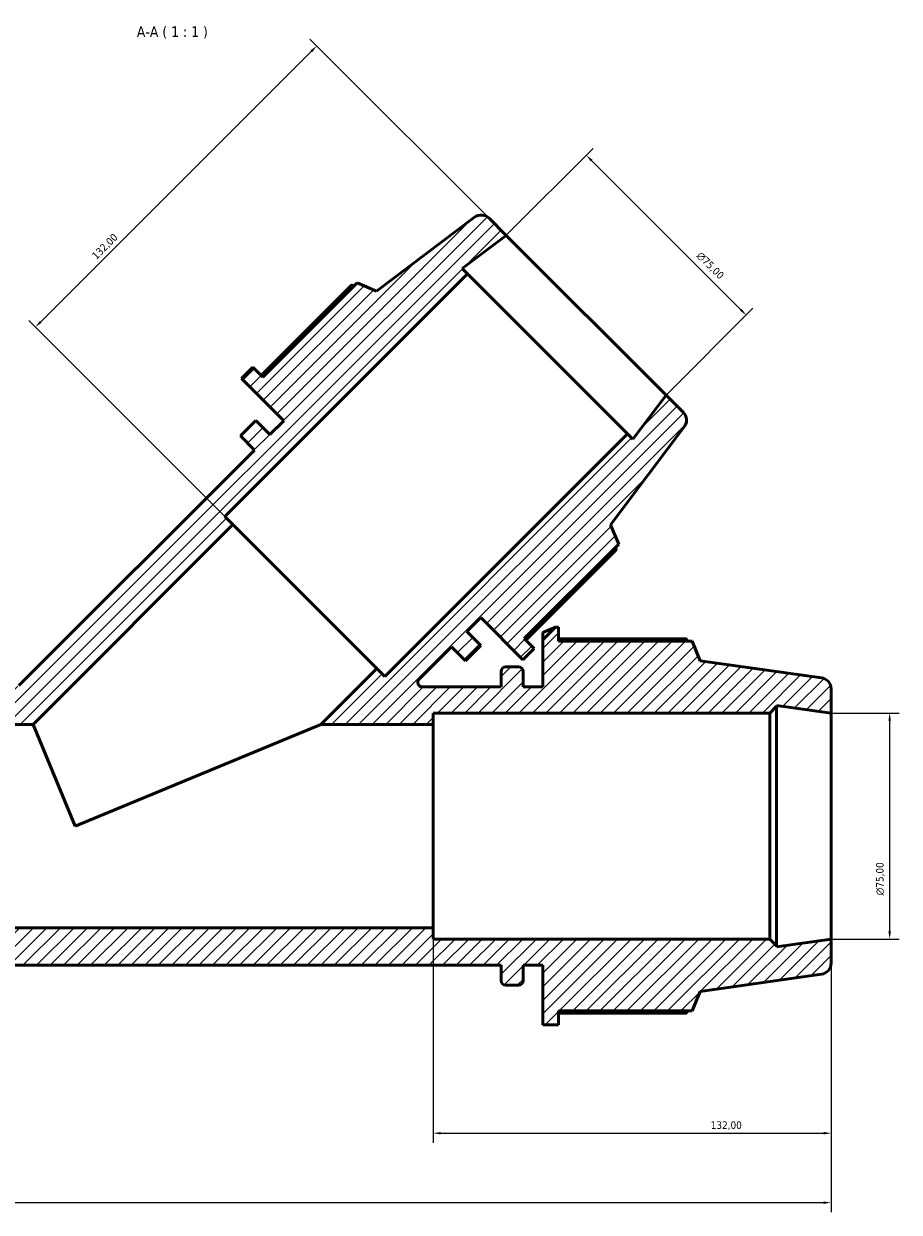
# Model space of a CAD drawing. Header units: millimetres. Extents: x 0 to 1611, y -186 to 1417.
# Tile 8 of 11: x 566 to 857, y 1023 to 1417. Entities that reach past the tile are written whole.
import ezdxf

# ---------------------------------------------------------------- set-up
doc = ezdxf.new("R2010")
doc.units = ezdxf.units.MM
for name, color, linetype, lineweight in [('Dimension (ISO)', 7, 'Continuous', 25), ('Hatch (ISO)', 7, 'Continuous', 18), ('Symbol (ISO)', 7, 'Continuous', 25), ('Visible (ISO)', 7, 'Continuous', 50)]:
    doc.layers.add(name, color=color, linetype=linetype, lineweight=lineweight)
doc.styles.add('Label Text (ISO)', font='tahoma.ttf')
doc.styles.add('Note Text (ISO)', font='tahoma.ttf')
doc.dimstyles.new('Default (ISO)', dxfattribs={"dimtxt": 2.5, "dimasz": 2.5, "dimexe": 3.175, "dimexo": 0, "dimgap": 0.762, "dimtad": 1, "dimrnd": 1e-08, "dimzin": 0, "dimtxsty": 'Note Text (ISO)', "dimcen": 0.09, "dimdle": 10, "dimclrd": 256, "dimclre": 256, "dimclrt": 232, "dimazin": 0, "dimtfac": 1.40208, "dimtmove": 0, "dimatfit": 3, "dimfxl": 1, "dimtolj": 1, "dimtzin": 0, "dimlwd": -1, "dimlwe": -1, "dimarcsym": 0})

# ---------------------------------------------------------------- blocks, each defined once
blk = doc.blocks.new('*D7')
at = {"layer": 'Defpoints', "color": 0, "transparency": 16777216}
for p in [(726.24, 1346.95), (805.84, 1320.48), (779.28, 1293.91)]:
    blk.add_point(p, dxfattribs=at)
at = {"layer": 'Dimension (ISO)', "transparency": 16777216}
for p, q in [((726.24, 1346.95), (755.05, 1375.75)), ((754.57, 1371.74), (804.07, 1322.24)), ((779.28, 1293.91), (808.08, 1322.72))]:
    blk.add_line(p, q, dxfattribs=at)
for points in [[(754.87, 1372.03), (754.28, 1371.45), (752.8, 1373.51)], [(804.36, 1322.54), (803.77, 1321.95), (805.84, 1320.48)]]:
    blk.add_solid(points, dxfattribs=at)
at = {"layer": 'Dimension (ISO)', "color": 232, "true_color": 0xca0064, "transparency": 16777216, "insert": (790.97, 1341.74), "char_height": 2.5, "attachment_point": 1, "rotation": 315, "style": 'Note Text (ISO)'}
blk.add_mtext('\\A1;\\fAIGDT|b0|i0;\\H2.5000;\\ln\\fTahoma|b0|i0;\\H2.5000;75,00', dxfattribs=at)
blk = doc.blocks.new('*D8')
at = {"layer": 'Defpoints', "color": 0, "transparency": 16777216}
for p in [(834.03, 1188.4), (834.03, 1113.4), (853.44, 1113.4)]:
    blk.add_point(p, dxfattribs=at)
at = {"layer": 'Dimension (ISO)', "transparency": 16777216}
for p, q in [((834.03, 1188.4), (856.62, 1188.4)), ((853.44, 1185.9), (853.44, 1115.9)), ((834.03, 1113.4), (856.62, 1113.4))]:
    blk.add_line(p, q, dxfattribs=at)
for points in [[(853.03, 1185.9), (853.86, 1185.9), (853.44, 1188.4)], [(853.03, 1115.9), (853.86, 1115.9), (853.44, 1113.4)]]:
    blk.add_solid(points, dxfattribs=at)
at = {"layer": 'Dimension (ISO)', "color": 232, "true_color": 0xca0064, "transparency": 16777216, "insert": (848.92, 1127.85), "char_height": 2.5, "attachment_point": 1, "rotation": 90, "style": 'Note Text (ISO)'}
blk.add_mtext('\\A1;\\fAIGDT|b0|i0;\\H2.5000;\\ln\\fTahoma|b0|i0;\\H2.5000;75,00', dxfattribs=at)
blk = doc.blocks.new('*D11')
at = {"layer": 'Defpoints', "color": 0, "transparency": 16777216}
for p in [(702.03, 1117.15), (834.03, 1113.4), (834.03, 1048.96)]:
    blk.add_point(p, dxfattribs=at)
at = {"layer": 'Dimension (ISO)', "transparency": 16777216}
for p, q in [((702.03, 1117.15), (702.03, 1045.78)), ((834.03, 1113.4), (834.03, 1045.78)), ((704.53, 1048.96), (831.53, 1048.96))]:
    blk.add_line(p, q, dxfattribs=at)
for points in [[(704.53, 1049.37), (704.53, 1048.54), (702.03, 1048.96)], [(831.53, 1049.37), (831.53, 1048.54), (834.03, 1048.96)]]:
    blk.add_solid(points, dxfattribs=at)
at = {"layer": 'Dimension (ISO)', "color": 232, "true_color": 0xca0064, "transparency": 16777216, "insert": (794.08, 1052.89), "char_height": 2.5, "attachment_point": 1, "style": 'Note Text (ISO)'}
blk.add_mtext('\\A1;132,00', dxfattribs=at)
blk = doc.blocks.new('*D12')
at = {"layer": 'Defpoints', "color": 0, "transparency": 16777216}
for p in [(726.24, 1346.95), (570.03, 1316.49), (635.56, 1250.96)]:
    blk.add_point(p, dxfattribs=at)
at = {"layer": 'Dimension (ISO)', "transparency": 16777216}
for p, q in [((726.24, 1346.95), (661.12, 1412.07)), ((661.6, 1408.06), (571.79, 1318.26)), ((635.56, 1250.96), (567.78, 1318.73))]:
    blk.add_line(p, q, dxfattribs=at)
for points in [[(661.3, 1408.35), (661.89, 1407.76), (663.36, 1409.83)], [(571.5, 1318.55), (572.09, 1317.96), (570.03, 1316.49)]]:
    blk.add_solid(points, dxfattribs=at)
at = {"layer": 'Dimension (ISO)', "color": 232, "true_color": 0xca0064, "transparency": 16777216, "insert": (588.49, 1340.52), "char_height": 2.5, "attachment_point": 1, "rotation": 45, "style": 'Note Text (ISO)'}
blk.add_mtext('\\A1;132,00', dxfattribs=at)
blk = doc.blocks.new('*D13')
at = {"layer": 'Defpoints', "color": 0, "transparency": 16777216}
for p in [(399.03, 1113.4), (834.03, 1113.4), (399.03, 1025.9)]:
    blk.add_point(p, dxfattribs=at)
at = {"layer": 'Dimension (ISO)', "transparency": 16777216}
for p, q in [((399.03, 1113.4), (399.03, 1022.73)), ((834.03, 1113.4), (834.03, 1022.73)), ((831.53, 1025.9), (401.53, 1025.9))]:
    blk.add_line(p, q, dxfattribs=at)
for points in [[(401.53, 1026.32), (401.53, 1025.49), (399.03, 1025.9)], [(831.53, 1026.32), (831.53, 1025.49), (834.03, 1025.9)]]:
    blk.add_solid(points, dxfattribs=at)
at = {"layer": 'Dimension (ISO)', "color": 232, "true_color": 0xca0064, "transparency": 16777216, "insert": (516.42, 1029.84), "char_height": 2.5, "attachment_point": 1, "style": 'Note Text (ISO)'}
blk.add_mtext('\\A1;435,00', dxfattribs=at)

msp = doc.modelspace()

# ---------------------------------------------------------------- hatches: boundary and pattern name
at = {"layer": 'Hatch (ISO)'}
h = msp.add_hatch(dxfattribs=at)
h.set_pattern_fill('ANSI31', color=256, scale=25.4, style=0)
h.set_pattern_definition([(45, (0, 0), (-2.245064, 2.245064), [])])
edge = h.paths.add_edge_path()
edge.add_ellipse((830.2812, 1105.4121), major_axis=(0.5219, -3.7135), ratio=1, start_angle=0, end_angle=82)
edge.add_line((834.0312, 1105.4121), (834.0312, 1113.4023))
edge.add_line((834.0312, 1113.4023), (815.9062, 1110.855))
edge.add_line((815.9062, 1110.855), (815.9062, 1111.1523))
edge.add_line((815.9062, 1111.1523), (813.6562, 1113.4023))
edge.add_line((813.6562, 1113.4023), (702.0312, 1113.4023))
edge.add_line((702.0312, 1113.4023), (702.0312, 1117.1523))
edge.add_line((702.0312, 1117.1523), (531.0312, 1117.1523))
edge.add_line((531.0312, 1117.1523), (531.0312, 1113.4023))
edge.add_line((531.0312, 1113.4023), (419.4062, 1113.4023))
edge.add_line((419.4062, 1113.4023), (417.1562, 1111.1523))
edge.add_line((417.1562, 1111.1523), (417.1562, 1110.855))
edge.add_line((417.1562, 1110.855), (399.0312, 1113.4023))
edge.add_line((399.0312, 1113.4023), (399.0312, 1105.4121))
edge.add_ellipse((402.7812, 1105.4121), major_axis=(-3.75, 0), ratio=1, start_angle=0, end_angle=82)
edge.add_line((402.2593, 1101.6986), (442.5312, 1096.0387))
edge.add_line((442.5312, 1096.0387), (445.164, 1089.5223))
edge.add_line((445.164, 1089.5223), (489.4512, 1089.5223))
edge.add_line((489.4512, 1089.5223), (489.4512, 1084.9023))
edge.add_line((489.4512, 1084.9023), (494.7312, 1084.9023))
edge.add_line((494.7312, 1084.9023), (494.7312, 1104.7023))
edge.add_line((494.7312, 1104.7023), (501.2562, 1104.7023))
edge.add_line((501.2562, 1104.7023), (501.2562, 1099.6023))
edge.add_ellipse((502.7562, 1099.6023), major_axis=(-1.5, 0), ratio=1, start_angle=0, end_angle=90)
edge.add_line((502.7562, 1098.1023), (507.0062, 1098.1023))
edge.add_ellipse((507.0062, 1099.6023), major_axis=(0, -1.5), ratio=1, start_angle=0, end_angle=90)
edge.add_line((508.5062, 1099.6023), (508.5062, 1104.7023))
edge.add_line((508.5062, 1104.7023), (724.5562, 1104.7023))
edge.add_line((724.5562, 1104.7023), (724.5562, 1099.6023))
edge.add_ellipse((726.0562, 1099.6023), major_axis=(-1.5, 0), ratio=1, start_angle=0, end_angle=90)
edge.add_line((726.0562, 1098.1023), (730.3062, 1098.1023))
edge.add_ellipse((730.3062, 1099.6023), major_axis=(0, -1.5), ratio=1, start_angle=0, end_angle=90)
edge.add_line((731.8062, 1099.6023), (731.8062, 1104.7023))
edge.add_line((731.8062, 1104.7023), (738.3312, 1104.7023))
edge.add_line((738.3312, 1104.7023), (738.3312, 1084.9023))
edge.add_line((738.3312, 1084.9023), (743.6112, 1084.9023))
edge.add_line((743.6112, 1084.9023), (743.6112, 1089.5223))
edge.add_line((743.6112, 1089.5223), (787.8984, 1089.5223))
edge.add_line((787.8984, 1089.5223), (790.5312, 1096.0387))
edge.add_line((790.5312, 1096.0387), (830.8031, 1101.6986))
edge = h.paths.add_edge_path()
edge.add_line((638.014, 1280.3555), (642.6809, 1275.6886))
edge.add_line((642.6809, 1275.6886), (564.5339, 1197.5416))
edge.add_spline(control_points=[(564.5339, 1197.5416), (564.3934, 1197.4011), (564.2265, 1197.29), (563.862, 1197.1404), (563.6686, 1197.1023), (563.4732, 1197.1023)], knot_values=[-0.118187, -0.118187, -0.118187, -0.118187, -0.05859667, -0.05859667, 0, 0, 0, 0], degree=3, periodic=0)
edge.add_line((563.4732, 1197.1023), (508.5062, 1197.1023))
edge.add_line((508.5062, 1197.1023), (508.5062, 1202.2023))
edge.add_ellipse((507.0062, 1202.2023), major_axis=(1.5, 0), ratio=1, start_angle=0, end_angle=90)
edge.add_line((507.0062, 1203.7023), (502.7562, 1203.7023))
edge.add_ellipse((502.7562, 1202.2023), major_axis=(0, 1.5), ratio=1, start_angle=0, end_angle=90)
edge.add_line((501.2562, 1202.2023), (501.2562, 1197.1023))
edge.add_line((501.2562, 1197.1023), (494.7312, 1197.1023))
edge.add_line((494.7312, 1197.1023), (494.7312, 1216.9023))
edge.add_line((494.7312, 1216.9023), (489.4512, 1216.9023))
edge.add_line((489.4512, 1216.9023), (489.4512, 1212.2823))
edge.add_line((489.4512, 1212.2823), (445.164, 1212.2823))
edge.add_line((445.164, 1212.2823), (442.5312, 1205.7658))
edge.add_line((442.5312, 1205.7658), (402.2593, 1200.1059))
edge.add_ellipse((402.7812, 1196.3924), major_axis=(-0.5219, 3.7135), ratio=1, start_angle=0, end_angle=82)
edge.add_line((399.0312, 1196.3924), (399.0312, 1188.4023))
edge.add_line((399.0312, 1188.4023), (417.1562, 1190.9496))
edge.add_line((417.1562, 1190.9496), (417.1562, 1190.6523))
edge.add_line((417.1562, 1190.6523), (419.4062, 1188.4023))
edge.add_line((419.4062, 1188.4023), (531.0312, 1188.4023))
edge.add_line((531.0312, 1188.4023), (531.0312, 1184.6523))
edge.add_line((531.0312, 1184.6523), (569.2515, 1184.6523))
edge.add_line((569.2515, 1184.6523), (635.5568, 1250.9576))
edge.add_line((635.5568, 1250.9576), (632.9052, 1253.6092))
edge.add_line((632.9052, 1253.6092), (713.4269, 1334.131))
edge.add_line((713.4269, 1334.131), (711.6257, 1335.9322))
edge.add_line((711.6257, 1335.9322), (726.2433, 1346.9473))
edge.add_line((726.2433, 1346.9473), (720.5934, 1352.5972))
edge.add_ellipse((717.9417, 1349.9456), major_axis=(2.6517, 2.6517), ratio=1, start_angle=0, end_angle=82)
edge.add_line((715.6849, 1352.9404), (683.2062, 1328.466))
edge.add_line((683.2062, 1328.466), (676.7367, 1331.2122))
edge.add_line((676.7367, 1331.2122), (645.421, 1299.8964))
edge.add_line((645.421, 1299.8964), (642.1541, 1303.1633))
edge.add_line((642.1541, 1303.1633), (638.4206, 1299.4297))
edge.add_line((638.4206, 1299.4297), (652.4213, 1285.429))
edge.add_line((652.4213, 1285.429), (647.8074, 1280.8151))
edge.add_line((647.8074, 1280.8151), (643.1405, 1285.482))
edge.add_line((643.1405, 1285.482), (638.014, 1280.3555))
edge = h.paths.add_edge_path()
edge.add_line((708.0176, 1210.352), (712.6845, 1205.685))
edge.add_line((712.6845, 1205.685), (717.811, 1210.8116))
edge.add_line((717.811, 1210.8116), (713.1441, 1215.4785))
edge.add_line((713.1441, 1215.4785), (717.758, 1220.0923))
edge.add_line((717.758, 1220.0923), (731.7587, 1206.0916))
edge.add_line((731.7587, 1206.0916), (735.4922, 1209.8252))
edge.add_line((735.4922, 1209.8252), (732.2254, 1213.092))
edge.add_line((732.2254, 1213.092), (763.5411, 1244.4078))
edge.add_line((763.5411, 1244.4078), (760.795, 1250.8773))
edge.add_line((760.795, 1250.8773), (785.2694, 1283.3559))
edge.add_ellipse((782.2745, 1285.6127), major_axis=(2.9949, -2.2568), ratio=1, start_angle=0, end_angle=82)
edge.add_line((784.9262, 1288.2644), (779.2763, 1293.9143))
edge.add_line((779.2763, 1293.9143), (768.2612, 1279.2968))
edge.add_line((768.2612, 1279.2968), (766.46, 1281.098))
edge.add_line((766.46, 1281.098), (685.9382, 1200.5762))
edge.add_line((685.9382, 1200.5762), (683.2865, 1203.2278))
edge.add_line((683.2865, 1203.2278), (664.7109, 1184.6523))
edge.add_line((664.7109, 1184.6523), (702.0312, 1184.6523))
edge.add_line((702.0312, 1184.6523), (702.0312, 1188.4023))
edge.add_line((702.0312, 1188.4023), (813.6562, 1188.4023))
edge.add_line((813.6562, 1188.4023), (815.9062, 1190.6523))
edge.add_line((815.9062, 1190.6523), (815.9062, 1190.9496))
edge.add_line((815.9062, 1190.9496), (834.0312, 1188.4023))
edge.add_line((834.0312, 1188.4023), (834.0312, 1196.3924))
edge.add_ellipse((830.2812, 1196.3924), major_axis=(3.75, 0), ratio=1, start_angle=0, end_angle=82)
edge.add_line((830.8031, 1200.1059), (790.5312, 1205.7658))
edge.add_line((790.5312, 1205.7658), (787.8984, 1212.2823))
edge.add_line((787.8984, 1212.2823), (743.6112, 1212.2823))
edge.add_line((743.6112, 1212.2823), (743.6112, 1216.9023))
edge.add_line((743.6112, 1216.9023), (742.5693, 1216.9023))
edge.add_line((742.5693, 1216.9023), (738.3312, 1212.6642))
edge.add_line((738.3312, 1212.6642), (738.3312, 1197.1023))
edge.add_line((738.3312, 1197.1023), (731.8062, 1197.1023))
edge.add_line((731.8062, 1197.1023), (731.8062, 1202.2023))
edge.add_ellipse((730.3062, 1202.2023), major_axis=(1.5, 0), ratio=1, start_angle=0, end_angle=90)
edge.add_line((730.3062, 1203.7023), (726.0562, 1203.7023))
edge.add_ellipse((726.0562, 1202.2023), major_axis=(0, 1.5), ratio=1, start_angle=0, end_angle=90)
edge.add_line((724.5562, 1202.2023), (724.5562, 1197.1023))
edge.add_line((724.5562, 1197.1023), (698.3892, 1197.1023))
edge.add_spline(control_points=[(698.3892, 1197.1023), (698.2868, 1197.1023), (698.1847, 1197.1127), (697.9843, 1197.1543), (697.8864, 1197.1853), (697.6133, 1197.3037), (697.451, 1197.4157), (697.1784, 1197.6955), (697.0708, 1197.8607), (696.9248, 1198.2231), (696.888, 1198.4168), (696.8905, 1198.8074), (696.9299, 1199.0006), (697.0806, 1199.361), (697.1904, 1199.5248), (697.3285, 1199.6629)], knot_values=[-0.35440221, -0.35440221, -0.35440221, -0.35440221, -0.32369278, -0.32369278, -0.29298336, -0.29298336, -0.23438668, -0.23438668, -0.17579001, -0.17579001, -0.11719334, -0.11719334, -0.05859667, -0.05859667, 0, 0, 0, 0], degree=3, periodic=0)
edge.add_line((697.3285, 1199.6629), (708.0176, 1210.352))

# ---------------------------------------------------------------- linework, layer by layer
at = {"layer": 'Visible (ISO)'}
for p, q in [((715.6849, 1352.9404), (683.2062, 1328.466)), ((726.2433, 1346.9473), (720.5934, 1352.5972)), ((711.6257, 1335.9322), (726.2433, 1346.9473)), ((779.2763, 1293.9143), (726.2433, 1346.9473)), ((632.9052, 1253.6092), (713.4269, 1334.131)), ((713.4269, 1334.131), (711.6257, 1335.9322)), ((766.46, 1281.098), (713.4269, 1334.131)), ((674.9068, 1330.4023), (644.9109, 1300.4064)), ((676.7367, 1331.2122), (645.421, 1299.8964)), ((683.2062, 1328.466), (676.7367, 1331.2122)), ((642.1541, 1303.1633), (638.4206, 1299.4297)), ((645.421, 1299.8964), (642.1541, 1303.1633)), ((638.4206, 1299.4297), (652.4213, 1285.429)), ((779.2763, 1293.9143), (768.2612, 1279.2968)), ((784.9262, 1288.2644), (779.2763, 1293.9143)), ((643.1405, 1285.482), (638.014, 1280.3555)), ((647.8074, 1280.8151), (643.1405, 1285.482)), ((652.4213, 1285.429), (647.8074, 1280.8151)), ((760.795, 1250.8773), (785.2694, 1283.3559)), ((638.014, 1280.3555), (642.6809, 1275.6886)), ((766.46, 1281.098), (685.9382, 1200.5762)), ((768.2612, 1279.2968), (766.46, 1281.098)), ((642.6809, 1275.6886), (564.5339, 1197.5416)), ((569.2515, 1184.6523), (635.5568, 1250.9576)), ((635.5568, 1250.9576), (632.9052, 1253.6092)), ((683.2865, 1203.2278), (635.5568, 1250.9576)), ((763.5411, 1244.4078), (760.795, 1250.8773)), ((732.2254, 1213.092), (763.5411, 1244.4078)), ((732.7354, 1212.582), (762.7313, 1242.5779)), ((713.1441, 1215.4785), (717.758, 1220.0923)), ((717.758, 1220.0923), (731.7587, 1206.0916)), ((717.811, 1210.8116), (713.1441, 1215.4785)), ((742.5693, 1216.9023), (738.3312, 1212.6642)), ((742.5693, 1216.9023), (738.3312, 1215.1468)), ((738.3312, 1215.1468), (738.3312, 1212.6642)), ((743.6112, 1216.9023), (742.5693, 1216.9023)), ((743.6112, 1212.2823), (743.6112, 1216.9023)), ((735.4922, 1209.8252), (732.2254, 1213.092)), ((738.3312, 1212.6642), (738.3312, 1197.1023)), ((786.0318, 1213.0035), (743.6112, 1213.0035)), ((787.8984, 1212.2823), (743.6112, 1212.2823)), ((790.5312, 1205.7658), (787.8984, 1212.2823)), ((697.3285, 1199.6629), (708.0176, 1210.352)), ((708.0176, 1210.352), (712.6845, 1205.685)), ((712.6845, 1205.685), (717.811, 1210.8116)), ((731.7587, 1206.0916), (735.4922, 1209.8252)), ((683.2865, 1203.2278), (664.7109, 1184.6523)), ((685.9382, 1200.5762), (683.2865, 1203.2278)), ((730.3062, 1203.7023), (726.0562, 1203.7023)), ((830.8031, 1200.1059), (790.5312, 1205.7658)), ((724.5562, 1202.2023), (724.5562, 1197.1023)), ((731.8062, 1197.1023), (731.8062, 1202.2023)), ((724.5562, 1197.1023), (698.3892, 1197.1023)), ((738.3312, 1197.1023), (731.8062, 1197.1023)), ((834.0312, 1188.4023), (834.0312, 1196.3924)), ((702.0312, 1184.6523), (702.0312, 1188.4023)), ((702.0312, 1188.4023), (813.6562, 1188.4023)), ((813.6562, 1188.4023), (815.9062, 1190.6523)), ((813.6562, 1188.4023), (813.6562, 1113.4023)), ((815.9062, 1190.6523), (815.9062, 1190.9496)), ((815.9062, 1190.9496), (834.0312, 1188.4023)), ((815.9062, 1111.1523), (815.9062, 1190.6523)), ((834.0312, 1113.4023), (834.0312, 1188.4023)), ((531.0312, 1184.6523), (569.2515, 1184.6523)), ((583.2312, 1150.9023), (569.2515, 1184.6523)), ((664.7109, 1184.6523), (583.2312, 1150.9023)), ((664.7109, 1184.6523), (702.0312, 1184.6523)), ((702.0312, 1117.1523), (702.0312, 1184.6523)), ((702.0312, 1117.1523), (531.0312, 1117.1523)), ((702.0312, 1113.4023), (702.0312, 1117.1523)), ((813.6562, 1113.4023), (702.0312, 1113.4023)), ((815.9062, 1111.1523), (813.6562, 1113.4023)), ((834.0312, 1113.4023), (815.9062, 1110.855)), ((834.0312, 1105.4121), (834.0312, 1113.4023)), ((815.9062, 1110.855), (815.9062, 1111.1523)), ((508.5062, 1104.7023), (724.5562, 1104.7023)), ((724.5562, 1104.7023), (724.5562, 1099.6023)), ((731.8062, 1099.6023), (731.8062, 1104.7023)), ((731.8062, 1104.7023), (738.3312, 1104.7023)), ((738.3312, 1104.7023), (738.3312, 1084.9023)), ((790.5312, 1096.0387), (830.8031, 1101.6986)), ((726.0562, 1098.1023), (730.3062, 1098.1023)), ((787.8984, 1089.5223), (790.5312, 1096.0387)), ((743.6112, 1084.9023), (743.6112, 1089.5223)), ((743.6112, 1089.5223), (787.8984, 1089.5223)), ((743.6112, 1088.801), (786.0318, 1088.801)), ((738.3312, 1084.9023), (743.6112, 1084.9023))]:
    msp.add_line(p, q, dxfattribs=at)
for centre, radius, start, end in [((717.9417, 1349.9456), 3.75, 45, 127), ((782.2745, 1285.6127), 3.75, 323, 45), ((726.0562, 1202.2023), 1.5, 90, 180), ((730.3062, 1202.2023), 1.5, 0, 90), ((830.2812, 1196.3924), 3.75, 0, 82), ((830.2812, 1105.4121), 3.75, 278, 0), ((726.0562, 1099.6023), 1.5, 180, 270), ((730.3062, 1099.6023), 1.5, 270, 0)]:
    msp.add_arc(centre, radius, start, end, dxfattribs=at)
for points, weights in [([(675.7455, 1330.2209), (675.3311, 1330.3121), (674.9068, 1330.4023)], [2.42550904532, 2.41311555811, 2.40042970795]), ([(762.7313, 1242.5779), (762.6411, 1243.0022), (762.5499, 1243.4165)], [2.39104022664, 2.40367645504, 2.41602146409]), ([(786.4965, 1212.2823), (786.2681, 1212.6397), (786.0318, 1213.0035)], [1.00157664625, 1.00086215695, 1]), ([(786.0318, 1088.801), (786.2681, 1089.1648), (786.4965, 1089.5223)], [1, 1.00086215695, 1.00157664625])]:
    msp.add_rational_spline(points, weights, degree=2, dxfattribs=at)
msp.add_open_spline([(698.3892, 1197.1023), (698.2868, 1197.1023), (698.1847, 1197.1127), (697.9843, 1197.1543), (697.8864, 1197.1853), (697.6133, 1197.3037), (697.451, 1197.4157), (697.1784, 1197.6955), (697.0708, 1197.8607), (696.9248, 1198.2231), (696.888, 1198.4168), (696.8905, 1198.8074), (696.9299, 1199.0006), (697.0806, 1199.361), (697.1904, 1199.5248), (697.3285, 1199.6629)], degree=3, knots=[-0.354402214, -0.354402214, -0.354402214, -0.354402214, -0.323692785, -0.323692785, -0.292983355, -0.292983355, -0.234386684, -0.234386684, -0.175790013, -0.175790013, -0.117193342, -0.117193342, -0.058596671, -0.058596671, 0, 0, 0, 0], dxfattribs=at)

# ---------------------------------------------------------------- texts
at = {"layer": 'Symbol (ISO)', "insert": (603.6689, 1412.164), "char_height": 3.5, "attachment_point": 7, "style": 'Label Text (ISO)'}
msp.add_mtext('A-A ( 1 : 1 )', dxfattribs=at)

# ---------------------------------------------------------------- dimensions: what is measured, and where the dimension line sits
at = {"layer": 'Dimension (ISO)'}
for base, p1, p2, angle, picture, middle in [((570.0258, 1316.4885), (726.2433, 1346.9473), (635.5568, 1250.9576), 225, '*D12', (594.7746, 1341.2373)), ((834.0312, 1048.9563), (702.0312, 1117.1523), (834.0312, 1113.4023), 180, '*D11', (799.0312, 1048.9563)), ((399.0312, 1025.9023), (834.0312, 1113.4023), (399.0312, 1113.4023), 180, '*D13', (521.5312, 1025.9023))]:
    dim = msp.add_linear_dim(base=base, p1=p1, p2=p2, angle=angle, dimstyle='Default (ISO)', override={"dimdec": 2, "dimtp": 0, "dimtm": 0, "dimtdec": 2, "dimtofl": 0, "dimatfit": 1}, dxfattribs=at)
    dim.commit()
    dim.dimension.update_dxf_attribs({"geometry": picture, "text_midpoint": middle, "dimtype": 160})
for base, p1, p2, angle, picture, middle in [((805.837, 1320.475), (726.2433, 1346.9473), (779.2763, 1293.9143), 135, '*D7', (791.6949, 1334.6171)), ((853.4427, 1113.4023), (834.0312, 1188.4023), (834.0312, 1113.4023), 90, '*D8', (853.4427, 1133.4023))]:
    dim = msp.add_linear_dim(base=base, p1=p1, p2=p2, angle=angle, text='\\fAIGDT|b0|i0;\\H2.5000;\\ln\\fTahoma|b0|i0;\\H2.5000;<>', dimstyle='Default (ISO)', override={"dimdec": 2, "dimtp": 0, "dimtm": 0, "dimtdec": 2, "dimtofl": 0, "dimatfit": 1}, dxfattribs=at)
    dim.commit()
    dim.dimension.update_dxf_attribs({"geometry": picture, "text_midpoint": middle, "dimtype": 160})

doc.saveas('drawing.dxf')
